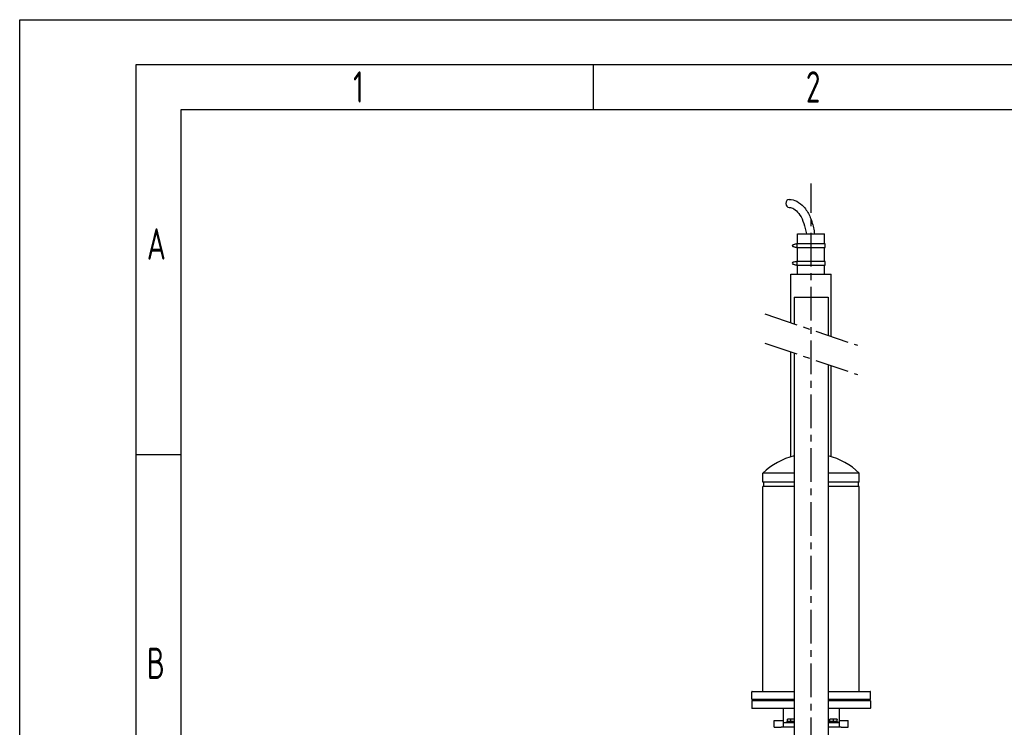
# Model space of a CAD drawing. Header units: millimetres. Extents: x -309 to 8091, y -6405 to -465.
# Tile 32 of 58: x -309 to 1888, y -2043 to -465. Entities that reach past the tile are written whole.
import ezdxf

# ---------------------------------------------------------------- set-up
doc = ezdxf.new("R2010")
doc.units = ezdxf.units.MM
doc.header["$LTSCALE"] = 20
doc.linetypes.add('MITTE', pattern=[2, 1.25, -0.25, 0.25, -0.25])
doc.layers.get('0').update_dxf_attribs({"linetype": 'CONTINUOUS'})
for name, color, linetype in [('02-LINIE-035', 2, 'CONTINUOUS'), ('05-ACHSE', 1, 'MITTE'), ('KSB-BLATTRAND', 2, 'CONTINUOUS')]:
    doc.layers.add(name, color=color, linetype=linetype)
doc.styles.get("Standard").update_dxf_attribs({"font": 'ISOCP.SHX'})

# ---------------------------------------------------------------- blocks, each defined once
blk = doc.blocks.new('Rahmen_A3')
at = {"color": 1, "ltscale": 150}
for p, q in [((0, 0), (0, 297)), ((0, 297), (420, 297)), ((64, 287), (64, 292)), ((18, 10), (18, 287)), ((18, 287), (410, 287)), ((18, 248.5), (13, 248.5))]:
    blk.add_line(p, q, dxfattribs=at)
at = {"color": 3, "ltscale": 150}
for p, q in [((13, 5), (13, 292)), ((13, 292), (415, 292))]:
    blk.add_line(p, q, dxfattribs=at)
at = {"color": 1, "ltscale": 150, "width": 0.75}
for s, p in [('1', (37.1875, 287.75)), ('2', (87.6875, 287.75)), ('A', (14.1875, 270.25)), ('B', (14.1875, 223.5))]:
    blk.add_text(s, height=3.5, dxfattribs=at).set_placement(p)

msp = doc.modelspace()

# ---------------------------------------------------------------- linework, layer by layer
at = {"layer": '02-LINIE-035'}
for p, q in [((1426.6, -943), (1486.9, -943)), ((1426.6, -965), (1426.6, -943)), ((1486.9, -965), (1486.9, -943)), ((1415.9, -967), (1422.9, -965)), ((1423.6, -965), (1416.6, -967)), ((1422.9, -965), (1423.6, -965)), ((1423.6, -965), (1425.6, -965)), ((1487.9, -965), (1425.6, -965)), ((1425.6, -973), (1425.6, -965)), ((1487.9, -973), (1487.9, -965)), ((1415.9, -967), (1416.6, -967)), ((1415.9, -971), (1416.6, -971)), ((1422.9, -973), (1415.9, -971)), ((1416.6, -971), (1423.6, -973)), ((1423.6, -973), (1422.9, -973)), ((1425.6, -973), (1423.6, -973)), ((1425.6, -973), (1487.9, -973)), ((1426.6, -1004.3), (1426.6, -973)), ((1486.9, -1004.3), (1486.9, -973)), ((1415.9, -1006.3), (1422.9, -1004.3)), ((1415.9, -1006.3), (1416.6, -1006.3)), ((1423.6, -1004.3), (1416.6, -1006.3)), ((1422.9, -1004.3), (1423.6, -1004.3)), ((1423.6, -1004.3), (1425.6, -1004.3)), ((1487.9, -1004.3), (1425.6, -1004.3)), ((1425.6, -1012.3), (1425.6, -1004.3)), ((1487.9, -1012.3), (1487.9, -1004.3)), ((1415.9, -1010.2), (1416.6, -1010.2)), ((1422.9, -1012.3), (1415.9, -1010.2)), ((1416.6, -1010.2), (1423.6, -1012.3)), ((1423.6, -1012.3), (1422.9, -1012.3)), ((1425.6, -1012.3), (1423.6, -1012.3)), ((1425.6, -1012.3), (1487.9, -1012.3)), ((1426.6, -1033), (1426.6, -1012.3)), ((1486.9, -1033), (1486.9, -1012.3)), ((1411.7, -1033), (1501.7, -1033)), ((1411.7, -1141), (1411.7, -1033)), ((1501.7, -1171.5), (1501.7, -1033)), ((1418.6, -1083.9), (1494.8, -1083.9)), ((1418.6, -1083.9), (1418.6, -1143.4)), ((1494.8, -1083.9), (1494.8, -1169.2)), ((1411.7, -1439.7), (1411.7, -1206.2)), ((1418.6, -1208.6), (1418.6, -2484)), ((1494.8, -1234.4), (1494.8, -2474)), ((1501.7, -1439.7), (1501.7, -1236.7)), ((1418.6, -1476.3), (1349.2, -1476.3)), ((1349.2, -1496.3), (1349.2, -1476.3)), ((1564.2, -1476.3), (1494.8, -1476.3)), ((1564.2, -1496.3), (1564.2, -1476.3)), ((1418.6, -1496.3), (1349.2, -1496.3)), ((1418.6, -1506.3), (1349.2, -1506.3)), ((1349.2, -1963), (1349.2, -1506.3)), ((1351.2, -1506.3), (1351.2, -1496.3)), ((1564.2, -1496.3), (1494.8, -1496.3)), ((1564.2, -1506.3), (1494.8, -1506.3)), ((1562.2, -1506.3), (1562.2, -1496.3)), ((1564.2, -1963), (1564.2, -1506.3)), ((1418.6, -1964), (1324.2, -1964)), ((1324.2, -1980), (1324.2, -1964)), ((1325.2, -1963), (1418.6, -1963)), ((1494.8, -1963), (1588.2, -1963)), ((1589.2, -1964), (1494.8, -1964)), ((1589.2, -1980), (1589.2, -1964)), ((1324.2, -1980), (1418.6, -1980)), ((1418.6, -1984), (1324.2, -1984)), ((1324.2, -1984), (1324.2, -2000)), ((1418.6, -1981), (1325.2, -1981)), ((1325.2, -1983), (1418.6, -1983)), ((1411.7, -1983), (1411.7, -1981)), ((1494.8, -1980), (1589.2, -1980)), ((1588.2, -1981), (1494.8, -1981)), ((1494.8, -1983), (1588.2, -1983)), ((1589.2, -1984), (1494.8, -1984)), ((1501.7, -1983), (1501.7, -1981)), ((1589.2, -1984), (1589.2, -2000)), ((1324.2, -2000), (1418.6, -2000)), ((1418.6, -2001), (1325.2, -2001)), ((1394.2, -2001), (1394.2, -2033)), ((1494.8, -2000), (1589.2, -2000)), ((1588.2, -2001), (1494.8, -2001)), ((1519.2, -2001), (1519.2, -2033)), ((1374.2, -2028), (1394.2, -2028)), ((1374.2, -2043), (1374.2, -2028)), ((1394.2, -2033), (1394.2, -2043)), ((1418.6, -2033), (1394.2, -2033)), ((1401.8, -2031), (1418.6, -2031)), ((1401.8, -2033), (1401.8, -2031)), ((1407.8, -2024.6), (1403.8, -2024.6)), ((1403.8, -2030.4), (1403.8, -2025.3)), ((1411.8, -2030.4), (1403.8, -2030.4)), ((1404.5, -2030.4), (1404.5, -2031)), ((1415.8, -2024.6), (1407.8, -2024.6)), ((1411.8, -2030.4), (1411.8, -2025.3)), ((1418.6, -2030.4), (1411.8, -2030.4)), ((1418.6, -2024.6), (1415.8, -2024.6)), ((1519.2, -2033), (1494.8, -2033)), ((1496.8, -2031), (1516.8, -2031)), ((1496.8, -2033), (1496.8, -2031)), ((1502.8, -2024.6), (1498.8, -2024.6)), ((1498.8, -2030.4), (1498.8, -2025.3)), ((1506.8, -2030.4), (1498.8, -2030.4)), ((1499.5, -2030.4), (1499.5, -2031)), ((1510.8, -2024.6), (1502.8, -2024.6)), ((1506.8, -2030.4), (1506.8, -2025.3)), ((1514.8, -2030.4), (1506.8, -2030.4)), ((1514.8, -2024.6), (1510.8, -2024.6)), ((1514.1, -2030.4), (1514.1, -2031)), ((1514.8, -2030.4), (1514.8, -2025.3)), ((1516.8, -2033), (1516.8, -2031)), ((1519.2, -2028), (1539.2, -2028)), ((1519.2, -2033), (1519.2, -2043)), ((1539.2, -2043), (1539.2, -2028)), ((1374.2, -2043), (1389.7, -2043)), ((1418.6, -2043), (1389.7, -2043)), ((1523.7, -2043), (1494.8, -2043)), ((1523.7, -2043), (1539.2, -2043))]:
    msp.add_line(p, q, dxfattribs=at)
for centre, radius, start, end in [((1456.7, -1588), 155, 104.2295, 133.9117), ((1456.7, -1588), 155, 46.0883, 75.7705), ((1325.2, -1964), 1, 90, 180), ((1588.2, -1964), 1, 0, 90), ((1325.2, -1980), 1, 180, 270), ((1325.2, -1984), 1, 90, 180), ((1588.2, -1980), 1, 270, 0), ((1588.2, -1984), 1, 0, 90), ((1325.2, -2000), 1, 180, 270), ((1588.2, -2000), 1, 270, 0)]:
    msp.add_arc(centre, radius, start, end, dxfattribs=at)
for centre, major_axis, ratio, start_param, end_param in [((1407.8, -875), (0, -9), 0.83885, 3.141593, 6.283185), ((1416.1, -969), (0, -2), 0.739623, 3.282683, 6.142095), ((1416.8, -969), (0, 2), 0.739623, 0.14109, 3.000502), ((1416.1, -1008.3), (0, -2), 0.739623, 3.282683, 6.142095), ((1416.8, -1008.3), (0, 2), 0.739623, 0.14109, 3.000502)]:
    msp.add_ellipse(centre, major_axis=major_axis, ratio=ratio, start_param=start_param, end_param=end_param, dxfattribs=at)
for points, knots in [([(1407.8, -866), (1413.6, -866), (1419.3, -867.4), (1430.5, -873), (1435.8, -877.4), (1445.5, -888.5), (1449.9, -895.5), (1457.1, -911.3), (1459.9, -920), (1462.9, -933.8), (1463.7, -938.4), (1464.3, -943)], [0, 0, 0, 0, 0.265755, 0.265755, 0.558414, 0.558414, 0.872573, 0.872573, 1.186732, 1.186732, 1.337082, 1.337082, 1.337082, 1.337082]), ([(1407.8, -884), (1411.2, -884), (1414.6, -884.9), (1421.9, -889.3), (1425.8, -892.8), (1432.8, -902.1), (1435.9, -907.8), (1441.3, -921), (1443.5, -928.5), (1445.5, -938.6), (1445.9, -940.8), (1446.2, -943)], [0, 0, 0, 0, 0.314159, 0.314159, 0.628319, 0.628319, 0.927228, 0.927228, 1.228637, 1.228637, 1.308932, 1.308932, 1.308932, 1.308932])]:
    msp.add_open_spline(points, degree=3, knots=knots, dxfattribs=at)
for points, weights in [([(1403.8, -2025.3), (1403.8, -2024.6), (1403.8, -2024.6)], [1, 1.0379548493, 1]), ([(1407.8, -2024.6), (1405.9, -2024.6), (1403.8, -2025.3)], [1, 1.0379548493, 1]), ([(1411.8, -2025.3), (1409.6, -2024.6), (1407.8, -2024.6)], [1, 1.0379548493, 1]), ([(1415.8, -2024.6), (1413.9, -2024.6), (1411.8, -2025.3)], [1, 1.0379548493, 1]), ([(1418.6, -2025), (1417.2, -2024.6), (1415.8, -2024.6)], [1.01472275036, 1.02796312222, 1]), ([(1498.8, -2025.3), (1498.8, -2024.6), (1498.8, -2024.6)], [1, 1.0379548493, 1]), ([(1502.8, -2024.6), (1500.9, -2024.6), (1498.8, -2025.3)], [1, 1.0379548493, 1]), ([(1506.8, -2025.3), (1504.6, -2024.6), (1502.8, -2024.6)], [1, 1.0379548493, 1]), ([(1510.8, -2024.6), (1508.9, -2024.6), (1506.8, -2025.3)], [1, 1.0379548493, 1]), ([(1514.8, -2025.3), (1512.6, -2024.6), (1510.8, -2024.6)], [1, 1.0379548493, 1]), ([(1514.8, -2024.6), (1514.8, -2024.6), (1514.8, -2025.3)], [1, 1.0379548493, 1])]:
    msp.add_rational_spline(points, weights, degree=2, dxfattribs=at)
at = {"layer": '05-ACHSE', "ltscale": 3}
for p, q in [((1456.7, -2935.8), (1456.7, -830.3)), ((1353.7, -1121.4), (1559.8, -1191.2)), ((1353.7, -1186.6), (1559.8, -1256.4))]:
    msp.add_line(p, q, dxfattribs=at)

# ---------------------------------------------------------------- block references
at = {"layer": 'KSB-BLATTRAND', "xscale": 20, "yscale": 20, "zscale": 20}
msp.add_blockref('Rahmen_A3', (-308.6, -6405.3), dxfattribs=at)

doc.saveas('drawing.dxf')
